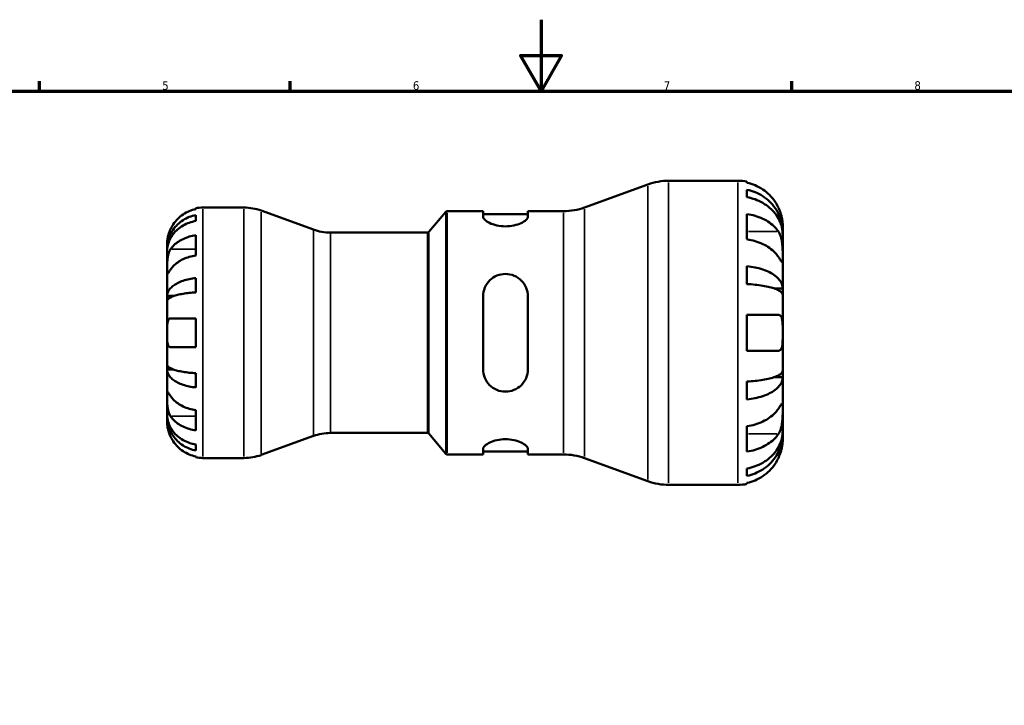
# Model space of a CAD drawing. Header units: millimetres. Extents: x 0 to 903, y -173 to 594.
# Tile 6 of 8: x 275 to 550, y 402 to 594. Entities that reach past the tile are written whole.
import ezdxf

# ---------------------------------------------------------------- set-up
doc = ezdxf.new("R2010")
doc.units = ezdxf.units.MM
for name, color, linetype, lineweight in [('Border (ANSI)', 7, 'Continuous', 70), ('Visible (ANSI)', 7, 'Continuous', 50), ('Visible Narrow (ANSI)', 7, 'Continuous', 35)]:
    doc.layers.add(name, color=color, linetype=linetype, lineweight=lineweight)
doc.styles.add('Note Text (ANSI)', font='tahoma.ttf')

# ---------------------------------------------------------------- blocks, each defined once
blk = doc.blocks.new('Borders Default Border')
at = {"layer": 'Border (ANSI)'}
for p, q in [((280.33, 574), (280.33, 576.8)), ((350.42, 574), (350.42, 576.8)), ((490.58, 574), (490.58, 576.8))]:
    blk.add_line(p, q, dxfattribs=at)
at = {"layer": 'Border (ANSI)', "flags": 128}
for points in [[(420.5, 594), (420.5, 574), (414.73, 584), (426.27, 584), (420.5, 574)], [(20, 20), (20, 574), (821, 574), (821, 20), (20, 20)]]:
    blk.add_lwpolyline(points, dxfattribs=at)
at = {"layer": 'Border (ANSI)', "color": 5, "true_color": 0x0000ff, "char_height": 2.4, "attachment_point": 7, "style": 'Note Text (ANSI)'}
for s, insert in [('5', (314.67, 574.35)), ('6', (384.69, 574.35)), ('7', (454.8, 574.4)), ('8', (524.84, 574.35))]:
    blk.add_mtext(s, dxfattribs=dict(at, insert=insert))

msp = doc.modelspace()

# ---------------------------------------------------------------- linework, layer by layer
at = {"layer": 'Visible (ANSI)'}
for p, q in [((432.64, 541.51), (450.36, 547.96)), ((456.17, 548.98), (475.53, 548.98)), ((478.03, 548.73), (478.03, 548.43)), ((478.03, 546.47), (478.03, 544.4)), ((324.03, 541.05), (324.03, 541.28)), ((324.03, 537.74), (324.03, 539.4)), ((326.03, 541.48), (337.51, 541.48)), ((356.89, 535.33), (342.29, 540.64)), ((389.18, 534.66), (393.92, 540.3)), ((394.3, 540.48), (404.31, 540.48)), ((404.31, 540.48), (404.31, 538.92)), ((404.31, 539.63), (416.81, 539.63)), ((416.81, 540.48), (426.82, 540.48)), ((416.81, 538.92), (416.81, 540.48)), ((478.03, 539.68), (478.03, 532.61)), ((324.03, 528.1), (324.03, 533.75)), ((361.67, 534.48), (388.8, 534.48)), ((488.03, 534.57), (488, 534.57)), ((488.03, 534.57), (488.03, 536.48)), ((488.03, 533.8), (488.03, 534.57)), ((488.03, 527.7), (488.03, 533.8)), ((316.03, 529.87), (316.03, 531.48)), ((316.03, 529.26), (316.03, 529.87)), ((316.03, 529.87), (316.06, 529.87)), ((316.03, 524.16), (316.03, 529.26)), ((488.03, 518.88), (488.03, 527.7)), ((316.03, 516.78), (316.03, 524.16)), ((478.03, 525.12), (478.03, 520.11)), ((324.03, 517.77), (324.03, 521.78)), ((488.03, 518.88), (485.65, 518.88)), ((488.03, 517.03), (488.03, 518.88)), ((316.03, 515.31), (316.03, 516.78)), ((316.03, 516.78), (317.94, 516.78)), ((316.03, 506.48), (316.03, 515.31)), ((404.31, 516.68), (404.31, 496.28)), ((416.81, 496.28), (416.81, 516.68)), ((488.03, 506.48), (488.03, 517.03)), ((316.99, 510.48), (324.03, 510.48)), ((324.03, 502.48), (324.03, 510.48)), ((478.03, 511.48), (478.03, 501.48)), ((478.03, 511.48), (486.83, 511.48)), ((316.03, 497.66), (316.03, 506.48)), ((488.03, 495.93), (488.03, 506.48)), ((324.03, 502.48), (316.99, 502.48)), ((486.83, 501.48), (478.03, 501.48)), ((316.03, 496.18), (316.03, 497.66)), ((316.03, 488.8), (316.03, 496.18)), ((316.03, 496.18), (317.94, 496.18)), ((488.03, 494.08), (488.03, 495.93)), ((324.03, 491.19), (324.03, 495.2)), ((478.03, 492.85), (478.03, 487.84)), ((488.03, 494.08), (485.65, 494.08)), ((488.03, 485.27), (488.03, 494.08)), ((316.03, 483.7), (316.03, 488.8)), ((324.03, 479.21), (324.03, 484.87)), ((488.03, 479.16), (488.03, 485.27)), ((316.03, 483.09), (316.03, 483.7)), ((316.03, 481.48), (316.03, 483.09)), ((316.03, 483.09), (316.06, 483.09)), ((478.03, 480.35), (478.03, 473.28)), ((488.03, 478.4), (488.03, 479.16)), ((356.89, 477.64), (342.29, 472.33)), ((361.67, 478.48), (388.8, 478.48)), ((389.18, 478.3), (393.92, 472.66)), ((488.03, 478.4), (488, 478.4)), ((488.03, 476.48), (488.03, 478.4)), ((324.03, 473.57), (324.03, 475.23)), ((404.31, 474.05), (404.31, 472.48)), ((404.31, 473.33), (416.81, 473.33)), ((416.81, 472.48), (416.81, 474.05)), ((324.03, 471.68), (324.03, 471.92)), ((326.03, 471.48), (337.51, 471.48)), ((394.3, 472.48), (404.31, 472.48)), ((416.81, 472.48), (426.82, 472.48)), ((432.64, 471.46), (450.36, 465.01)), ((478.03, 468.57), (478.03, 466.49)), ((456.17, 463.98), (475.53, 463.98)), ((478.03, 464.53), (478.03, 464.23))]:
    msp.add_line(p, q, dxfattribs=at)
for centre, radius, start, end in [((456.17, 531.98), 17, 90, 110), ((475.53, 536.48), 12.5, 78.463, 90), ((326.03, 531.48), 10, 90, 101.537), ((337.51, 527.48), 14, 70, 90), ((394.3, 539.98), 0.5, 90, 140), ((426.82, 557.48), 17, 270, 290), ((361.67, 548.48), 14, 250, 270), ((388.8, 534.98), 0.5, 270, 320), ((361.67, 464.48), 14, 90, 110), ((388.8, 477.98), 0.5, 40, 90), ((326.03, 481.48), 10, 258.463, 270), ((337.51, 485.48), 14, 270, 290), ((394.3, 472.98), 0.5, 220, 270), ((426.82, 455.48), 17, 70, 90), ((456.17, 480.98), 17, 250, 270), ((475.53, 476.48), 12.5, 270, 281.537)]:
    msp.add_arc(centre, radius, start, end, dxfattribs=at)
for points, knots in [([(486.83, 541.48), (486.57, 542.03), (486.26, 542.58), (485.45, 543.81), (484.9, 544.46), (483.81, 545.56), (483.16, 546.11), (481.76, 547.04), (481.02, 547.44), (479.61, 548.02), (478.83, 548.27), (478.03, 548.43)], [6.135047, 6.135047, 6.135047, 6.135047, 6.308473, 6.308473, 6.54145, 6.54145, 6.773023, 6.773023, 7.004596, 7.004596, 7.228936, 7.228936, 7.228936, 7.228936]), ([(478.03, 546.47), (478.84, 546.31), (479.62, 546.07), (481.02, 545.51), (481.77, 545.13), (483.17, 544.22), (483.82, 543.7), (484.91, 542.64), (485.45, 542.01), (486.39, 540.65), (486.78, 539.92), (487.38, 538.53), (487.63, 537.75), (487.96, 536.14), (488.03, 535.32), (488.03, 534.57)], [0.237148, 0.237148, 0.237148, 0.237148, 0.462275, 0.462275, 0.693746, 0.693746, 0.925216, 0.925216, 1.157252, 1.157252, 1.389287, 1.389287, 1.622188, 1.622188, 1.855089, 1.855089, 1.855089, 1.855089]), ([(488.03, 533.8), (488.03, 534.47), (487.96, 535.2), (487.63, 536.63), (487.38, 537.33), (486.78, 538.57), (486.39, 539.21), (485.45, 540.42), (484.91, 540.98), (483.82, 541.93), (483.17, 542.39), (481.77, 543.2), (481.02, 543.54), (479.62, 544.04), (478.84, 544.25), (478.03, 544.4)], [5.574058, 5.574058, 5.574058, 5.574058, 5.806958, 5.806958, 6.039859, 6.039859, 6.271894, 6.271894, 6.50393, 6.50393, 6.7354, 6.7354, 6.966871, 6.966871, 7.191999, 7.191999, 7.191999, 7.191999]), ([(316.03, 529.87), (316.03, 530.48), (316.09, 531.13), (316.36, 532.42), (316.56, 533.05), (317.03, 534.16), (317.35, 534.74), (318.1, 535.83), (318.53, 536.33), (319.4, 537.18), (319.92, 537.6), (321.04, 538.32), (321.64, 538.63), (322.77, 539.08), (323.39, 539.27), (324.03, 539.4)], [4.459382, 4.459382, 4.459382, 4.459382, 4.64574, 4.64574, 4.832098, 4.832098, 5.017749, 5.017749, 5.2034, 5.2034, 5.388581, 5.388581, 5.573762, 5.573762, 5.753847, 5.753847, 5.753847, 5.753847]), ([(324.03, 541.05), (323.39, 540.92), (322.77, 540.72), (321.65, 540.25), (321.05, 539.94), (319.93, 539.19), (319.41, 538.75), (318.54, 537.88), (318.1, 537.35), (317.45, 536.37), (317.2, 535.92), (316.99, 535.48)], [0.1897242, 0.1897242, 0.1897242, 0.1897242, 0.3692652, 0.3692652, 0.5545201, 0.5545201, 0.7397751, 0.7397751, 0.9260791, 0.9260791, 1.0656804, 1.0656804, 1.0656804, 1.0656804]), ([(478.03, 539.68), (478.83, 539.57), (479.61, 539.39), (481.02, 538.98), (481.76, 538.7), (483.16, 538.04), (483.81, 537.65), (484.9, 536.88), (485.45, 536.41), (486.26, 535.54), (486.57, 535.15), (486.83, 534.77)], [0.237156, 0.237156, 0.237156, 0.237156, 0.461497, 0.461497, 0.693069, 0.693069, 0.924642, 0.924642, 1.157619, 1.157619, 1.331045, 1.331045, 1.331045, 1.331045]), ([(488.03, 536.48), (488.03, 536.48), (488.03, 536.53), (488.03, 536.74), (488.03, 536.9), (487.99, 537.43), (487.95, 537.85), (487.79, 538.69), (487.71, 539.06), (487.51, 539.74), (487.42, 540.04), (487.19, 540.65), (487.06, 540.96), (486.89, 541.34), (486.86, 541.41), (486.83, 541.48)], [-3.4720969, -3.4720969, -3.4720969, -3.4720969, -3.3496805, -3.3496805, -3.2160965, -3.2160965, -3.0223179, -3.0223179, -2.8891193, -2.8891193, -2.7895608, -2.7895608, -2.6865769, -2.6865769, -2.6629429, -2.6629429, -2.6629429, -2.6629429]), ([(324.03, 537.74), (323.39, 537.63), (322.77, 537.46), (321.64, 537.05), (321.04, 536.78), (319.92, 536.14), (319.4, 535.76), (318.53, 535.01), (318.1, 534.56), (317.35, 533.59), (317.03, 533.07), (316.56, 532.09), (316.36, 531.53), (316.09, 530.38), (316.03, 529.8), (316.03, 529.26)], [0.189718, 0.189718, 0.189718, 0.189718, 0.369803, 0.369803, 0.554984, 0.554984, 0.740165, 0.740165, 0.925816, 0.925816, 1.111467, 1.111467, 1.297825, 1.297825, 1.484183, 1.484183, 1.484183, 1.484183]), ([(416.81, 538.92), (416.81, 538.66), (416.65, 538.36), (415.99, 537.73), (415.49, 537.41), (414.38, 536.9), (413.69, 536.66), (412.18, 536.33), (411.35, 536.24), (409.76, 536.24), (408.91, 536.33), (407.37, 536.67), (406.68, 536.92), (405.59, 537.44), (405.11, 537.76), (404.47, 538.37), (404.31, 538.67), (404.31, 538.92)], [0.954736, 0.954736, 0.954736, 0.954736, 1.209122, 1.209122, 1.463507, 1.463507, 1.699978, 1.699978, 1.936448, 1.936448, 2.178069, 2.178069, 2.419689, 2.419689, 2.668955, 2.668955, 2.918222, 2.918222, 2.918222, 2.918222]), ([(316.99, 535.48), (316.92, 535.34), (316.86, 535.19), (316.7, 534.8), (316.61, 534.57), (316.44, 534.07), (316.37, 533.82), (316.22, 533.22), (316.16, 532.9), (316.07, 532.26), (316.05, 531.98), (316.03, 531.59), (316.03, 531.48), (316.03, 531.48)], [-0.6400853, -0.6400853, -0.6400853, -0.6400853, -0.5922218, -0.5922218, -0.5159504, -0.5159504, -0.4323561, -0.4323561, -0.3086303, -0.3086303, -0.1584496, -0.1584496, 0, 0, 0, 0]), ([(316.99, 529.82), (317.2, 530.12), (317.44, 530.44), (318.09, 531.13), (318.53, 531.5), (319.4, 532.12), (319.92, 532.43), (321.04, 532.96), (321.64, 533.19), (322.76, 533.52), (323.39, 533.66), (324.03, 533.75)], [4.90265, 4.90265, 4.90265, 4.90265, 5.0409421, 5.0409421, 5.2268156, 5.2268156, 5.4125065, 5.4125065, 5.5981974, 5.5981974, 5.7785851, 5.7785851, 5.7785851, 5.7785851]), ([(486.83, 534.77), (486.9, 534.65), (486.98, 534.53), (487.18, 534.16), (487.3, 533.89), (487.52, 533.3), (487.62, 532.97), (487.8, 532.16), (487.88, 531.66), (487.99, 530.53), (488.02, 529.91), (488.04, 528.72), (488.03, 528.16), (488.03, 527.7)], [-0.805496, -0.805496, -0.805496, -0.805496, -0.7518334, -0.7518334, -0.6481158, -0.6481158, -0.5394234, -0.5394234, -0.3872333, -0.3872333, -0.1983436, -0.1983436, 0, 0, 0, 0]), ([(486.83, 527.7), (486.57, 528.08), (486.26, 528.47), (485.45, 529.34), (484.9, 529.8), (483.81, 530.58), (483.16, 530.97), (481.76, 531.63), (481.02, 531.91), (479.61, 532.32), (478.83, 532.49), (478.03, 532.61)], [6.135047, 6.135047, 6.135047, 6.135047, 6.308473, 6.308473, 6.54145, 6.54145, 6.773023, 6.773023, 7.004596, 7.004596, 7.228936, 7.228936, 7.228936, 7.228936]), ([(316.03, 524.16), (316.03, 524.37), (316.03, 524.6), (316.04, 525.12), (316.04, 525.41), (316.06, 526.12), (316.08, 526.55), (316.16, 527.39), (316.23, 527.79), (316.38, 528.44), (316.46, 528.7), (316.64, 529.17), (316.74, 529.38), (316.89, 529.66), (316.94, 529.74), (316.99, 529.82)], [0, 0, 0, 0, 0.0888491, 0.0888491, 0.1837965, 0.1837965, 0.314197, 0.314197, 0.4378467, 0.4378467, 0.5241128, 0.5241128, 0.6076526, 0.6076526, 0.6434969, 0.6434969, 0.6434969, 0.6434969]), ([(324.03, 528.1), (323.39, 528), (322.77, 527.86), (321.65, 527.53), (321.05, 527.31), (319.93, 526.78), (319.41, 526.47), (318.54, 525.85), (318.1, 525.48), (317.45, 524.78), (317.2, 524.47), (316.99, 524.16)], [0.1897242, 0.1897242, 0.1897242, 0.1897242, 0.3692652, 0.3692652, 0.5545201, 0.5545201, 0.7397751, 0.7397751, 0.9260791, 0.9260791, 1.0656804, 1.0656804, 1.0656804, 1.0656804]), ([(488.03, 527.7), (488.03, 527.44), (488.03, 527.21), (488.03, 526.8), (488.03, 526.63), (488.01, 526.33), (487.98, 526.23), (487.87, 526.23), (487.8, 526.3), (487.6, 526.55), (487.51, 526.69), (487.29, 527.01), (487.16, 527.19), (486.96, 527.49), (486.9, 527.59), (486.83, 527.7)], [0, 0, 0, 0, 0.1100131, 0.1100131, 0.2275687, 0.2275687, 0.3904126, 0.3904126, 0.544591, 0.544591, 0.6521966, 0.6521966, 0.7565069, 0.7565069, 0.8045492, 0.8045492, 0.8045492, 0.8045492]), ([(316.99, 524.16), (316.94, 524.07), (316.88, 523.99), (316.72, 523.74), (316.62, 523.6), (316.44, 523.34), (316.37, 523.23), (316.22, 523.04), (316.16, 522.98), (316.07, 523), (316.05, 523.1), (316.03, 523.49), (316.03, 523.79), (316.03, 524.16)], [-0.644345, -0.644345, -0.644345, -0.644345, -0.6030859, -0.6030859, -0.5200799, -0.5200799, -0.4327391, -0.4327391, -0.3100066, -0.3100066, -0.15869, -0.15869, 0, 0, 0, 0]), ([(404.31, 516.68), (404.31, 517.49), (404.48, 518.34), (405.14, 519.9), (405.63, 520.61), (406.75, 521.69), (407.43, 522.15), (408.94, 522.77), (409.77, 522.93), (410.56, 522.93), (411.37, 522.93), (412.22, 522.77), (413.75, 522.12), (414.44, 521.64), (415.54, 520.54), (416.02, 519.85), (416.65, 518.31), (416.81, 517.47), (416.81, 516.68)], [-0.981712, -0.981712, -0.981712, -0.981712, -0.727327, -0.727327, -0.472941, -0.472941, -0.236471, -0.236471, 0, 0, 0, 0.24162, 0.24162, 0.483241, 0.483241, 0.732507, 0.732507, 0.981774, 0.981774, 0.981774, 0.981774]), ([(478.03, 525.12), (478.84, 525.04), (479.62, 524.91), (481.02, 524.62), (481.77, 524.42), (483.17, 523.94), (483.82, 523.67), (484.91, 523.11), (485.45, 522.78), (486.39, 522.07), (486.78, 521.69), (487.38, 520.96), (487.63, 520.55), (487.96, 519.7), (488.03, 519.27), (488.03, 518.88)], [0.237148, 0.237148, 0.237148, 0.237148, 0.462275, 0.462275, 0.693746, 0.693746, 0.925216, 0.925216, 1.157252, 1.157252, 1.389287, 1.389287, 1.622188, 1.622188, 1.855089, 1.855089, 1.855089, 1.855089]), ([(316.03, 516.78), (316.03, 517.1), (316.09, 517.44), (316.36, 518.12), (316.56, 518.45), (317.03, 519.03), (317.35, 519.33), (318.09, 519.9), (318.53, 520.17), (319.4, 520.61), (319.92, 520.83), (321.04, 521.21), (321.64, 521.37), (322.76, 521.61), (323.39, 521.71), (324.03, 521.78)], [4.459383, 4.459383, 4.459383, 4.459383, 4.645546, 4.645546, 4.831709, 4.831709, 5.017166, 5.017166, 5.202624, 5.202624, 5.388, 5.388, 5.573375, 5.573375, 5.75384, 5.75384, 5.75384, 5.75384]), ([(488.03, 517.03), (488.03, 517.23), (487.96, 517.44), (487.63, 517.86), (487.38, 518.06), (486.78, 518.42), (486.39, 518.61), (485.45, 518.96), (484.91, 519.12), (483.82, 519.39), (483.17, 519.53), (481.77, 519.76), (481.02, 519.86), (479.62, 520.01), (478.84, 520.07), (478.03, 520.11)], [5.574057, 5.574057, 5.574057, 5.574057, 5.806958, 5.806958, 6.039859, 6.039859, 6.271894, 6.271894, 6.503929, 6.503929, 6.7354, 6.7354, 6.96687, 6.96687, 7.191998, 7.191998, 7.191998, 7.191998]), ([(324.03, 517.77), (323.39, 517.74), (322.77, 517.69), (321.64, 517.57), (321.04, 517.49), (319.92, 517.3), (319.4, 517.19), (318.53, 516.98), (318.1, 516.85), (317.35, 516.56), (317.03, 516.41), (316.56, 516.13), (316.36, 515.96), (316.09, 515.63), (316.03, 515.46), (316.03, 515.31)], [0.189718, 0.189718, 0.189718, 0.189718, 0.369803, 0.369803, 0.554984, 0.554984, 0.740165, 0.740165, 0.925816, 0.925816, 1.111467, 1.111467, 1.297825, 1.297825, 1.484183, 1.484183, 1.484183, 1.484183]), ([(316.03, 506.48), (316.03, 506.82), (316.03, 507.16), (316.04, 507.84), (316.04, 508.19), (316.07, 508.95), (316.11, 509.34), (316.24, 509.86), (316.31, 510.03), (316.47, 510.26), (316.54, 510.34), (316.72, 510.44), (316.83, 510.47), (316.96, 510.48), (316.97, 510.48), (316.99, 510.48)], [-2.7780414, -2.7780414, -2.7780414, -2.7780414, -2.6767215, -2.6767215, -2.5655813, -2.5655813, -2.4096011, -2.4096011, -2.3051939, -2.3051939, -2.2261755, -2.2261755, -2.1445049, -2.1445049, -2.1308178, -2.1308178, -2.1308178, -2.1308178]), ([(486.83, 511.48), (486.95, 511.48), (487.06, 511.46), (487.26, 511.39), (487.34, 511.33), (487.52, 511.17), (487.6, 511.06), (487.8, 510.67), (487.88, 510.34), (487.99, 509.5), (488.02, 508.98), (488.04, 507.8), (488.03, 507.14), (488.03, 506.48)], [-0.8100856, -0.8100856, -0.8100856, -0.8100856, -0.7245089, -0.7245089, -0.6472326, -0.6472326, -0.5520436, -0.5520436, -0.3853317, -0.3853317, -0.198496, -0.198496, 0, 0, 0, 0]), ([(316.99, 502.48), (316.92, 502.48), (316.86, 502.49), (316.7, 502.53), (316.61, 502.58), (316.44, 502.73), (316.37, 502.83), (316.22, 503.16), (316.16, 503.4), (316.07, 504.06), (316.05, 504.48), (316.03, 505.43), (316.03, 505.95), (316.03, 506.48)], [-0.6400853, -0.6400853, -0.6400853, -0.6400853, -0.5922218, -0.5922218, -0.5159504, -0.5159504, -0.4323561, -0.4323561, -0.3086303, -0.3086303, -0.1584496, -0.1584496, 0, 0, 0, 0]), ([(488.03, 506.48), (488.03, 506.02), (488.03, 505.56), (488.03, 504.57), (488.02, 504.07), (487.96, 503.2), (487.92, 502.84), (487.78, 502.27), (487.69, 502.05), (487.5, 501.78), (487.42, 501.69), (487.25, 501.57), (487.15, 501.53), (486.98, 501.49), (486.91, 501.48), (486.83, 501.48)], [0, 0, 0, 0, 0.1390422, 0.1390422, 0.3069836, 0.3069836, 0.4564017, 0.4564017, 0.5871552, 0.5871552, 0.6703659, 0.6703659, 0.7464548, 0.7464548, 0.8011292, 0.8011292, 0.8011292, 0.8011292]), ([(316.03, 497.66), (316.03, 497.5), (316.09, 497.33), (316.36, 497), (316.56, 496.84), (317.03, 496.55), (317.35, 496.4), (318.1, 496.12), (318.53, 495.99), (319.4, 495.77), (319.92, 495.66), (321.04, 495.47), (321.64, 495.39), (322.77, 495.28), (323.39, 495.23), (324.03, 495.2)], [4.459383, 4.459383, 4.459383, 4.459383, 4.64574, 4.64574, 4.832098, 4.832098, 5.017749, 5.017749, 5.2034, 5.2034, 5.388581, 5.388581, 5.573762, 5.573762, 5.753847, 5.753847, 5.753847, 5.753847]), ([(324.03, 491.19), (323.39, 491.25), (322.77, 491.35), (321.64, 491.59), (321.04, 491.75), (319.92, 492.13), (319.4, 492.35), (318.53, 492.8), (318.1, 493.06), (317.35, 493.63), (317.03, 493.94), (316.56, 494.52), (316.36, 494.85), (316.09, 495.52), (316.03, 495.87), (316.03, 496.18)], [0.189718, 0.189718, 0.189718, 0.189718, 0.369803, 0.369803, 0.554984, 0.554984, 0.740165, 0.740165, 0.925816, 0.925816, 1.111467, 1.111467, 1.297825, 1.297825, 1.484183, 1.484183, 1.484183, 1.484183]), ([(416.81, 496.28), (416.81, 495.47), (416.65, 494.62), (415.99, 493.06), (415.49, 492.35), (414.38, 491.27), (413.69, 490.81), (412.18, 490.19), (411.35, 490.03), (409.76, 490.03), (408.91, 490.2), (407.37, 490.84), (406.68, 491.32), (405.59, 492.42), (405.11, 493.12), (404.47, 494.65), (404.31, 495.49), (404.31, 496.28)], [0.954736, 0.954736, 0.954736, 0.954736, 1.209122, 1.209122, 1.463507, 1.463507, 1.699978, 1.699978, 1.936448, 1.936448, 2.178069, 2.178069, 2.419689, 2.419689, 2.668955, 2.668955, 2.918222, 2.918222, 2.918222, 2.918222]), ([(478.03, 492.85), (478.84, 492.89), (479.62, 492.96), (481.02, 493.1), (481.77, 493.2), (483.17, 493.43), (483.82, 493.57), (484.91, 493.84), (485.45, 494.01), (486.39, 494.36), (486.78, 494.55), (487.38, 494.91), (487.63, 495.11), (487.96, 495.53), (488.03, 495.74), (488.03, 495.93)], [0.237148, 0.237148, 0.237148, 0.237148, 0.462275, 0.462275, 0.693746, 0.693746, 0.925216, 0.925216, 1.157252, 1.157252, 1.389287, 1.389287, 1.622188, 1.622188, 1.855089, 1.855089, 1.855089, 1.855089]), ([(488.03, 494.08), (488.03, 493.69), (487.96, 493.26), (487.63, 492.42), (487.38, 492), (486.78, 491.28), (486.39, 490.9), (485.45, 490.18), (484.91, 489.85), (483.82, 489.3), (483.17, 489.02), (481.77, 488.55), (481.02, 488.35), (479.62, 488.05), (478.84, 487.93), (478.03, 487.84)], [5.574057, 5.574057, 5.574057, 5.574057, 5.806958, 5.806958, 6.039859, 6.039859, 6.271894, 6.271894, 6.503929, 6.503929, 6.7354, 6.7354, 6.96687, 6.96687, 7.191998, 7.191998, 7.191998, 7.191998]), ([(316.03, 488.8), (316.03, 489.01), (316.03, 489.2), (316.04, 489.53), (316.04, 489.66), (316.06, 489.9), (316.08, 489.98), (316.16, 489.98), (316.23, 489.92), (316.38, 489.71), (316.46, 489.6), (316.64, 489.34), (316.74, 489.19), (316.89, 488.96), (316.94, 488.88), (316.99, 488.8)], [0, 0, 0, 0, 0.0888491, 0.0888491, 0.1837965, 0.1837965, 0.314197, 0.314197, 0.4378467, 0.4378467, 0.5241128, 0.5241128, 0.6076526, 0.6076526, 0.6434969, 0.6434969, 0.6434969, 0.6434969]), ([(316.99, 483.15), (316.94, 483.24), (316.88, 483.33), (316.72, 483.62), (316.62, 483.84), (316.44, 484.31), (316.37, 484.57), (316.22, 485.23), (316.16, 485.63), (316.07, 486.54), (316.05, 487.03), (316.03, 487.99), (316.03, 488.43), (316.03, 488.8)], [-0.644345, -0.644345, -0.644345, -0.644345, -0.6030859, -0.6030859, -0.5200799, -0.5200799, -0.4327391, -0.4327391, -0.3100066, -0.3100066, -0.15869, -0.15869, 0, 0, 0, 0]), ([(316.99, 488.8), (317.2, 488.49), (317.45, 488.18), (318.1, 487.48), (318.54, 487.11), (319.41, 486.49), (319.93, 486.18), (321.05, 485.65), (321.65, 485.43), (322.77, 485.1), (323.39, 484.96), (324.03, 484.87)], [4.9026438, 4.9026438, 4.9026438, 4.9026438, 5.0422451, 5.0422451, 5.2285491, 5.2285491, 5.4138041, 5.4138041, 5.599059, 5.599059, 5.7785999, 5.7785999, 5.7785999, 5.7785999]), ([(478.03, 480.35), (478.83, 480.47), (479.61, 480.64), (481.02, 481.06), (481.76, 481.34), (483.16, 482), (483.81, 482.38), (484.9, 483.16), (485.45, 483.62), (486.26, 484.49), (486.57, 484.88), (486.83, 485.27)], [0.237156, 0.237156, 0.237156, 0.237156, 0.461497, 0.461497, 0.693069, 0.693069, 0.924642, 0.924642, 1.157619, 1.157619, 1.331045, 1.331045, 1.331045, 1.331045]), ([(486.83, 485.27), (486.9, 485.38), (486.98, 485.49), (487.18, 485.8), (487.3, 485.98), (487.52, 486.3), (487.62, 486.43), (487.8, 486.67), (487.88, 486.74), (487.99, 486.72), (488.02, 486.6), (488.04, 486.11), (488.03, 485.74), (488.03, 485.27)], [-0.805496, -0.805496, -0.805496, -0.805496, -0.7518334, -0.7518334, -0.6481158, -0.6481158, -0.5394234, -0.5394234, -0.3872333, -0.3872333, -0.1983436, -0.1983436, 0, 0, 0, 0]), ([(488.03, 485.27), (488.03, 485.01), (488.03, 484.72), (488.03, 484.08), (488.03, 483.73), (488.01, 482.85), (487.98, 482.31), (487.87, 481.26), (487.8, 480.75), (487.6, 479.94), (487.51, 479.62), (487.29, 479.03), (487.16, 478.77), (486.96, 478.41), (486.9, 478.3), (486.83, 478.2)], [0, 0, 0, 0, 0.1100131, 0.1100131, 0.2275687, 0.2275687, 0.3904126, 0.3904126, 0.544591, 0.544591, 0.6521966, 0.6521966, 0.7565069, 0.7565069, 0.8045492, 0.8045492, 0.8045492, 0.8045492]), ([(316.03, 483.7), (316.03, 483.17), (316.09, 482.58), (316.36, 481.44), (316.56, 480.88), (317.03, 479.89), (317.35, 479.37), (318.1, 478.4), (318.53, 477.96), (319.4, 477.2), (319.92, 476.83), (321.04, 476.18), (321.64, 475.91), (322.77, 475.51), (323.39, 475.34), (324.03, 475.23)], [4.459382, 4.459382, 4.459382, 4.459382, 4.64574, 4.64574, 4.832098, 4.832098, 5.017749, 5.017749, 5.2034, 5.2034, 5.388581, 5.388581, 5.573762, 5.573762, 5.753847, 5.753847, 5.753847, 5.753847]), ([(324.03, 473.57), (323.39, 473.69), (322.76, 473.88), (321.64, 474.34), (321.04, 474.64), (319.92, 475.37), (319.4, 475.79), (318.53, 476.64), (318.09, 477.14), (317.35, 478.23), (317.03, 478.81), (316.56, 479.92), (316.36, 480.55), (316.09, 481.83), (316.03, 482.49), (316.03, 483.09)], [0.189726, 0.189726, 0.189726, 0.189726, 0.37019, 0.37019, 0.555566, 0.555566, 0.740942, 0.740942, 0.926399, 0.926399, 1.111857, 1.111857, 1.29802, 1.29802, 1.484183, 1.484183, 1.484183, 1.484183]), ([(316.03, 481.48), (316.03, 481.48), (316.03, 481.43), (316.04, 481.21), (316.04, 481.02), (316.09, 480.55), (316.12, 480.27), (316.23, 479.68), (316.31, 479.37), (316.46, 478.86), (316.52, 478.65), (316.66, 478.26), (316.74, 478.07), (316.87, 477.75), (316.93, 477.61), (316.99, 477.48)], [0, 0, 0, 0, 0.1127497, 0.1127497, 0.240462, 0.240462, 0.3630761, 0.3630761, 0.4698265, 0.4698265, 0.5368083, 0.5368083, 0.5973812, 0.5973812, 0.6407273, 0.6407273, 0.6407273, 0.6407273]), ([(324.03, 479.21), (323.39, 479.3), (322.76, 479.44), (321.64, 479.78), (321.04, 480), (319.92, 480.53), (319.4, 480.84), (318.53, 481.46), (318.09, 481.83), (317.44, 482.53), (317.2, 482.84), (316.99, 483.15)], [0.1897409, 0.1897409, 0.1897409, 0.1897409, 0.3701287, 0.3701287, 0.5558196, 0.5558196, 0.7415105, 0.7415105, 0.927384, 0.927384, 1.0656761, 1.0656761, 1.0656761, 1.0656761]), ([(478.03, 468.57), (478.84, 468.71), (479.62, 468.92), (481.02, 469.43), (481.77, 469.76), (483.17, 470.57), (483.82, 471.04), (484.91, 471.98), (485.45, 472.54), (486.39, 473.75), (486.78, 474.4), (487.38, 475.63), (487.63, 476.33), (487.96, 477.76), (488.03, 478.5), (488.03, 479.16)], [0.237148, 0.237148, 0.237148, 0.237148, 0.462275, 0.462275, 0.693746, 0.693746, 0.925216, 0.925216, 1.157252, 1.157252, 1.389287, 1.389287, 1.622188, 1.622188, 1.855089, 1.855089, 1.855089, 1.855089]), ([(316.99, 477.48), (317.2, 477.04), (317.45, 476.6), (318.1, 475.61), (318.54, 475.09), (319.41, 474.21), (319.93, 473.78), (321.05, 473.03), (321.65, 472.71), (322.77, 472.24), (323.39, 472.05), (324.03, 471.92)], [4.9026438, 4.9026438, 4.9026438, 4.9026438, 5.0422451, 5.0422451, 5.2285491, 5.2285491, 5.4138041, 5.4138041, 5.599059, 5.599059, 5.7785999, 5.7785999, 5.7785999, 5.7785999]), ([(404.31, 474.05), (404.31, 474.3), (404.48, 474.61), (405.14, 475.23), (405.63, 475.55), (406.75, 476.07), (407.43, 476.31), (408.94, 476.64), (409.77, 476.73), (410.56, 476.73), (411.35, 476.73), (412.18, 476.64), (413.69, 476.31), (414.38, 476.07), (415.49, 475.55), (415.99, 475.23), (416.65, 474.61), (416.81, 474.3), (416.81, 474.05)], [-0.981712, -0.981712, -0.981712, -0.981712, -0.727327, -0.727327, -0.472941, -0.472941, -0.236471, -0.236471, 0, 0, 0, 0.236471, 0.236471, 0.472941, 0.472941, 0.727327, 0.727327, 0.981712, 0.981712, 0.981712, 0.981712]), ([(488.03, 478.4), (488.03, 477.65), (487.96, 476.83), (487.63, 475.22), (487.38, 474.43), (486.78, 473.04), (486.39, 472.32), (485.45, 470.96), (484.91, 470.33), (483.82, 469.27), (483.17, 468.74), (481.77, 467.84), (481.02, 467.46), (479.62, 466.89), (478.84, 466.65), (478.03, 466.49)], [5.574057, 5.574057, 5.574057, 5.574057, 5.806958, 5.806958, 6.039859, 6.039859, 6.271894, 6.271894, 6.503929, 6.503929, 6.7354, 6.7354, 6.96687, 6.96687, 7.191998, 7.191998, 7.191998, 7.191998]), ([(486.83, 478.2), (486.57, 477.81), (486.26, 477.42), (485.45, 476.55), (484.9, 476.09), (483.81, 475.31), (483.16, 474.93), (481.76, 474.27), (481.02, 473.99), (479.61, 473.57), (478.83, 473.4), (478.03, 473.28)], [6.135047, 6.135047, 6.135047, 6.135047, 6.308473, 6.308473, 6.54145, 6.54145, 6.773023, 6.773023, 7.004596, 7.004596, 7.228936, 7.228936, 7.228936, 7.228936]), ([(486.83, 471.48), (486.92, 471.67), (487, 471.86), (487.2, 472.35), (487.32, 472.64), (487.52, 473.26), (487.62, 473.57), (487.8, 474.31), (487.88, 474.72), (487.99, 475.51), (488.02, 475.86), (488.04, 476.35), (488.03, 476.48), (488.03, 476.48)], [-0.8003045, -0.8003045, -0.8003045, -0.8003045, -0.7390275, -0.7390275, -0.6431406, -0.6431406, -0.5387994, -0.5387994, -0.3855788, -0.3855788, -0.198052, -0.198052, 0, 0, 0, 0]), ([(478.03, 464.53), (478.83, 464.7), (479.61, 464.94), (481.02, 465.53), (481.76, 465.92), (483.16, 466.86), (483.81, 467.4), (484.9, 468.5), (485.45, 469.16), (486.26, 470.39), (486.57, 470.94), (486.83, 471.48)], [0.237156, 0.237156, 0.237156, 0.237156, 0.461497, 0.461497, 0.693069, 0.693069, 0.924642, 0.924642, 1.157619, 1.157619, 1.331045, 1.331045, 1.331045, 1.331045])]:
    msp.add_open_spline(points, degree=3, knots=knots, dxfattribs=at)
at = {"layer": 'Visible Narrow (ANSI)'}
for p, q in [((456.17, 548.46), (456.17, 464.51)), ((475.53, 464.51), (475.53, 548.46)), ((450.36, 465.52), (450.36, 547.45)), ((326.03, 471.91), (326.03, 541.05)), ((337.51, 471.91), (337.51, 541.05)), ((342.29, 540.22), (342.29, 472.75)), ((393.92, 473.08), (393.92, 539.89)), ((394.3, 540.06), (394.3, 472.9)), ((426.82, 472.9), (426.82, 540.06)), ((432.64, 541.08), (432.64, 471.89)), ((356.89, 477.99), (356.89, 534.97)), ((361.67, 534.14), (361.67, 478.83)), ((388.8, 478.83), (388.8, 534.14)), ((389.18, 534.31), (389.18, 478.65)), ((486.39, 534.77), (478.47, 534.77)), ((317.35, 529.82), (323.68, 529.82)), ((317.35, 483.15), (323.68, 483.15)), ((486.39, 478.2), (478.47, 478.2))]:
    msp.add_line(p, q, dxfattribs=at)

# ---------------------------------------------------------------- block references
msp.add_blockref('Borders Default Border', (0, 0))

doc.saveas('drawing.dxf')
